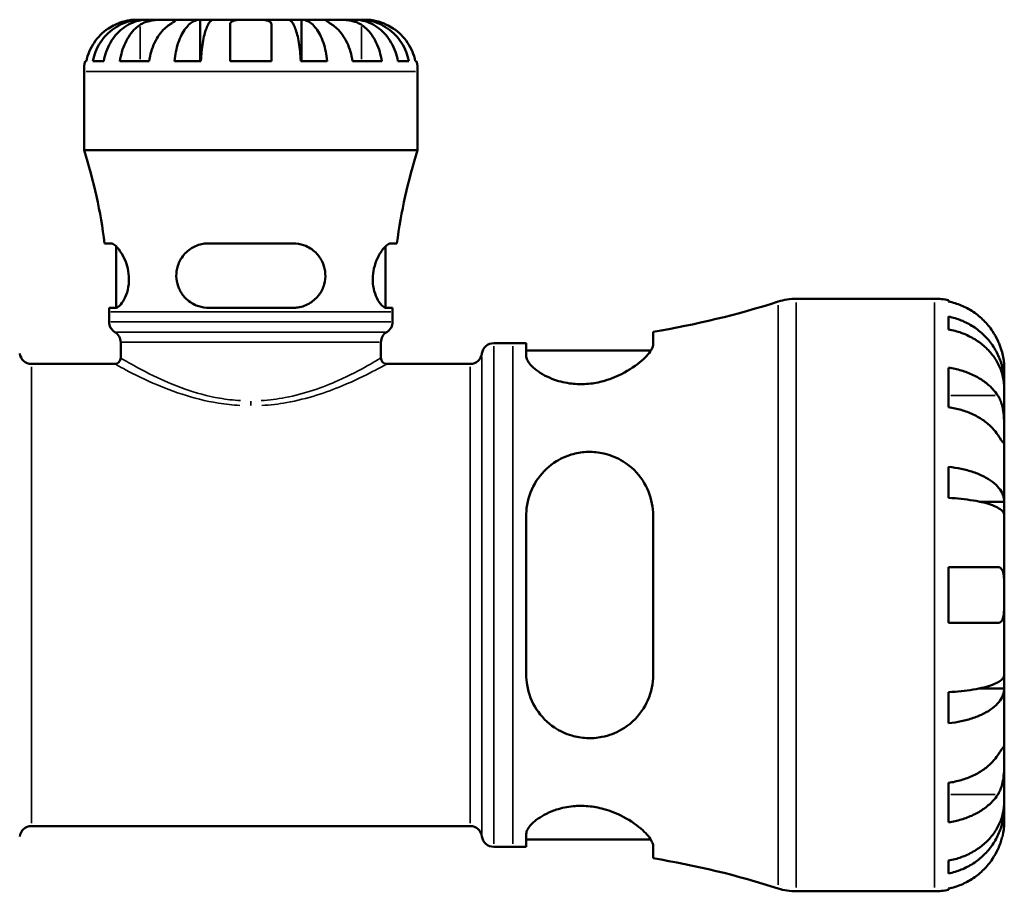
# Model space of a CAD drawing. Header units: millimetres. Extents: x 0 to 902, y 0 to 837.
# Tile 5 of 11: x 397 to 568, y 211 to 362. Entities that reach past the tile are written whole.
import ezdxf

# ---------------------------------------------------------------- set-up
doc = ezdxf.new("R2010")
doc.units = ezdxf.units.MM
doc.layers.add('Visible (ISO)', color=7, linetype='Continuous', lineweight=50)
doc.layers.add('Visible Narrow (ISO)', color=7, linetype='Continuous', lineweight=35)

msp = doc.modelspace()

# ---------------------------------------------------------------- linework, layer by layer
at = {"layer": 'Visible (ISO)'}
for p, q in [((418.3559, 362.4687), (417.279, 362.4687)), ((418.3559, 362.4687), (418.3559, 362.3992)), ((419.3203, 362.4687), (418.3559, 362.4687)), ((423.1368, 362.4687), (419.3203, 362.4687)), ((428.4764, 362.4687), (423.1368, 362.4687)), ((428.4764, 362.4687), (428.4764, 355.2687)), ((430.8046, 362.4687), (428.4764, 362.4687)), ((437.279, 362.4687), (430.8046, 362.4687)), ((443.7533, 362.4687), (437.279, 362.4687)), ((446.0815, 362.4687), (443.7533, 362.4687)), ((451.4211, 362.4687), (446.0815, 362.4687)), ((446.0815, 362.4687), (446.0815, 355.2687)), ((455.2377, 362.4687), (451.4211, 362.4687)), ((456.202, 362.4687), (455.2377, 362.4687)), ((457.279, 362.4687), (456.202, 362.4687)), ((456.202, 362.4687), (456.202, 362.3992)), ((408.4608, 355.2687), (408.6865, 355.2687)), ((409.8012, 355.2687), (411.7068, 355.2687)), ((414.5155, 355.2687), (419.6066, 355.2687)), ((423.9917, 355.2687), (428.5922, 355.2687)), ((433.679, 355.2687), (440.879, 355.2687)), ((445.9657, 355.2687), (450.5662, 355.2687)), ((454.9513, 355.2687), (460.0424, 355.2687)), ((462.8511, 355.2687), (464.7567, 355.2687)), ((465.8714, 355.2687), (466.0971, 355.2687)), ((408.279, 339.7887), (408.279, 353.4687)), ((466.279, 339.7887), (466.279, 353.4687)), ((466.279, 339.7887), (408.279, 339.7887)), ((412.9545, 323.5887), (411.8654, 323.5887)), ((444.639, 323.5887), (429.919, 323.5887)), ((462.6925, 323.5887), (461.6034, 323.5887)), ((413.889, 312.4051), (413.889, 323.0475)), ((460.669, 312.4051), (460.669, 323.0475)), ((532.1212, 313.9687), (556.154, 313.9687)), ((558.579, 313.7237), (558.579, 313.4937)), ((412.6265, 312.3887), (413.7508, 312.3887)), ((412.629, 309.9594), (412.629, 311.7087)), ((429.919, 312.3887), (444.639, 312.3887)), ((460.8071, 312.3887), (461.9314, 312.3887)), ((461.929, 309.9594), (461.929, 311.7087)), ((558.579, 310.8629), (558.579, 308.6275)), ((507.2165, 306.0772), (507.2165, 308.2268)), ((414.659, 303.6687), (414.659, 306.4089)), ((459.899, 303.6687), (459.899, 306.4089)), ((479.509, 306.2437), (482.849, 306.2437)), ((485.1665, 306.2615), (485.1665, 304.0104)), ((485.1665, 304.9837), (506.831, 304.9837)), ((399.1366, 302.6387), (413.629, 302.6387)), ((460.929, 302.6387), (475.4213, 302.6387)), ((558.579, 301.9783), (558.579, 295.1194)), ((568.279, 299.31), (568.279, 301.8437)), ((568.279, 299.31), (568.2278, 299.31)), ((568.279, 298.3456), (568.279, 299.31)), ((568.279, 290.311), (568.279, 298.3456)), ((568.279, 278.6932), (568.279, 290.311)), ((558.579, 284.7497), (558.579, 279.3528)), ((568.279, 278.6932), (563.9872, 278.6932)), ((568.279, 276.365), (568.279, 278.6932)), ((485.1665, 276.3287), (485.1665, 248.6087)), ((507.2165, 248.6087), (507.2165, 276.3287)), ((568.279, 262.4687), (568.279, 276.365)), ((558.579, 267.3187), (558.579, 257.6187)), ((568.279, 248.5723), (568.279, 262.4687)), ((568.279, 246.2442), (568.279, 248.5723)), ((558.579, 245.5845), (558.579, 240.1877)), ((568.279, 246.2442), (563.9872, 246.2442)), ((568.279, 234.6264), (568.279, 246.2442)), ((568.279, 226.5917), (568.279, 234.6264)), ((558.579, 229.818), (558.579, 222.9591)), ((568.279, 225.6274), (568.279, 226.5917)), ((568.279, 225.6274), (568.2278, 225.6274)), ((568.279, 223.0937), (568.279, 225.6274)), ((399.1366, 222.2987), (475.4213, 222.2987)), ((485.1665, 220.927), (485.1665, 218.6759)), ((485.1665, 219.9537), (506.831, 219.9537)), ((479.509, 218.6937), (482.849, 218.6937)), ((507.2165, 216.7106), (507.2165, 218.8601)), ((558.579, 216.3099), (558.579, 214.0744)), ((532.1212, 210.9687), (556.154, 210.9687)), ((558.579, 211.4436), (558.579, 211.2137))]:
    msp.add_line(p, q, dxfattribs=at)
for centre, radius, start, end in [((417.279, 353.4687), 9, 168.463041, 180), ((457.279, 353.4687), 9, 0, 11.536959), ((319.8233, 311.7087), 92.8056, 7.354583, 17.611901), ((554.7346, 311.7087), 92.8056, 162.388099, 172.645417), ((482.849, 456.9422), 150.6985, 279.305409, 287.820829), ((532.1212, 303.6687), 10.3, 90, 107.820829), ((556.154, 301.8437), 12.125, 78.463041, 90), ((319.8233, 311.7087), 92.8056, 0, 0.419818), ((554.7346, 311.7087), 92.8056, 179.580182, 180), ((414.689, 309.9594), 2.06, 180, 239.517076), ((459.869, 309.9594), 2.06, 300.482924, 0), ((412.599, 306.4089), 2.06, 0, 59.517076), ((461.959, 306.4089), 2.06, 120.482924, 180), ((479.509, 304.1837), 2.06, 90, 172.819244), ((482.849, 456.9422), 150.6985, 270, 270.881151), ((399.1366, 304.6987), 2.06, 187.180756, 270), ((413.629, 303.6687), 1.03, 270, 0), ((460.929, 303.6687), 1.03, 180, 270), ((475.4213, 304.6987), 2.06, 270, 352.819244), ((399.1366, 220.2387), 2.06, 90, 172.819244), ((475.4213, 220.2387), 2.06, 7.180756, 90), ((479.509, 220.7537), 2.06, 187.180756, 270), ((482.849, 67.9951), 150.6985, 89.118849, 90), ((482.849, 67.9951), 150.6985, 72.179171, 80.694591), ((532.1212, 221.2687), 10.3, 252.179171, 270), ((556.154, 223.0937), 12.125, 270, 281.536959)]:
    msp.add_arc(centre, radius, start, end, dxfattribs=at)
for points, knots in [([(413.679, 361.5927), (413.2913, 361.41), (412.8987, 361.1905), (412.0167, 360.6049), (411.5444, 360.2132), (410.7537, 359.4265), (410.3621, 358.9595), (409.6863, 357.9534), (409.4023, 357.4141), (408.9823, 356.4042), (408.8047, 355.8432), (408.6865, 355.2687)], [4.427884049, 4.427884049, 4.427884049, 4.427884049, 4.551246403, 4.551246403, 4.719132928, 4.719132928, 4.885869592, 4.885869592, 5.052606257, 5.052606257, 5.214004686, 5.214004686, 5.214004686, 5.214004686]), ([(409.8012, 355.2687), (409.9156, 355.8465), (410.0877, 356.411), (410.4942, 357.4238), (410.7681, 357.9632), (411.4201, 358.97), (411.798, 359.4375), (412.5593, 360.2232), (413.0129, 360.6136), (413.9895, 361.2869), (414.5126, 361.5697), (415.5086, 361.9954), (416.0733, 362.1772), (417.2273, 362.4139), (417.8164, 362.4687), (418.3559, 362.4687)], [0.17074416, 0.17074416, 0.17074416, 0.17074416, 0.33302591, 0.33302591, 0.49965759, 0.49965759, 0.66628928, 0.66628928, 0.83312632, 0.83312632, 0.99996336, 0.99996336, 1.16712537, 1.16712537, 1.33428737, 1.33428737, 1.33428737, 1.33428737]), ([(419.3203, 362.4687), (418.8401, 362.4687), (418.3158, 362.4139), (417.2888, 362.1772), (416.7862, 361.9954), (415.8998, 361.5697), (415.4343, 361.2869), (414.5651, 360.6136), (414.1615, 360.2232), (413.4839, 359.4375), (413.1475, 358.97), (412.5673, 357.9632), (412.3235, 357.4238), (411.9618, 356.411), (411.8086, 355.8465), (411.7068, 355.2687)], [4.0064771, 4.0064771, 4.0064771, 4.0064771, 4.1736391, 4.1736391, 4.3408011, 4.3408011, 4.50763814, 4.50763814, 4.67447518, 4.67447518, 4.84110687, 4.84110687, 5.00773856, 5.00773856, 5.17002031, 5.17002031, 5.17002031, 5.17002031]), ([(417.279, 362.4687), (417.279, 362.4687), (417.2462, 362.4689), (417.1112, 362.4669), (417.0039, 362.4644), (416.6459, 362.4421), (416.3531, 362.4137), (415.7584, 362.3066), (415.4911, 362.2466), (414.9986, 362.1083), (414.7828, 362.0394), (414.3396, 361.8796), (414.1139, 361.7888), (413.8195, 361.658), (413.749, 361.6257), (413.679, 361.5927)], [-2.499132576, -2.499132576, -2.499132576, -2.499132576, -2.415054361, -2.415054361, -2.323847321, -2.323847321, -2.184114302, -2.184114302, -2.086747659, -2.086747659, -2.014406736, -2.014406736, -1.939942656, -1.939942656, -1.916375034, -1.916375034, -1.916375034, -1.916375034]), ([(414.5155, 355.2687), (414.5991, 355.8432), (414.7246, 356.4042), (415.0216, 357.4141), (415.2224, 357.9534), (415.7002, 358.9595), (415.9772, 359.4265), (416.5363, 360.2132), (416.8703, 360.6049), (417.4939, 361.1905), (417.7715, 361.41), (418.0457, 361.5927)], [0.170753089, 0.170753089, 0.170753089, 0.170753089, 0.332151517, 0.332151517, 0.498888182, 0.498888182, 0.665624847, 0.665624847, 0.833511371, 0.833511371, 0.956873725, 0.956873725, 0.956873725, 0.956873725]), ([(418.0457, 361.5927), (418.1343, 361.6518), (418.2284, 361.7084), (418.5062, 361.8588), (418.7007, 361.9458), (419.1277, 362.1021), (419.3591, 362.1696), (419.9392, 362.3034), (420.2918, 362.3572), (421.0984, 362.4387), (421.5436, 362.4556), (422.4006, 362.4705), (422.8003, 362.4687), (423.1368, 362.4687)], [-0.580048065, -0.580048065, -0.580048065, -0.580048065, -0.538452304, -0.538452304, -0.463837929, -0.463837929, -0.386263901, -0.386263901, -0.278402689, -0.278402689, -0.142779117, -0.142779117, 0, 0, 0, 0]), ([(423.1368, 361.5927), (422.8627, 361.41), (422.5851, 361.1905), (421.9615, 360.6049), (421.6275, 360.2132), (421.0684, 359.4265), (420.7914, 358.9595), (420.3136, 357.9534), (420.1128, 357.4141), (419.8158, 356.4042), (419.6902, 355.8432), (419.6066, 355.2687)], [4.427887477, 4.427887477, 4.427887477, 4.427887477, 4.551249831, 4.551249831, 4.719136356, 4.719136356, 4.885873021, 4.885873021, 5.052609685, 5.052609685, 5.214008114, 5.214008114, 5.214008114, 5.214008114]), ([(423.1368, 362.4687), (423.3201, 362.4687), (423.483, 362.4689), (423.7721, 362.4674), (423.894, 362.4656), (424.1157, 362.4504), (424.1846, 362.4325), (424.1966, 362.3563), (424.1467, 362.3007), (423.9748, 362.1635), (423.8803, 362.0955), (423.6528, 361.9382), (423.5222, 361.8502), (423.3003, 361.7017), (423.2202, 361.6483), (423.1368, 361.5927)], [0, 0, 0, 0, 0.077749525, 0.077749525, 0.160819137, 0.160819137, 0.277837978, 0.277837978, 0.388289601, 0.388289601, 0.465429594, 0.465429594, 0.540354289, 0.540354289, 0.57953204, 0.57953204, 0.57953204, 0.57953204]), ([(423.9917, 355.2687), (424.0517, 355.8465), (424.1419, 356.411), (424.355, 357.4238), (424.4986, 357.9632), (424.8404, 358.97), (425.0385, 359.4375), (425.4376, 360.2232), (425.6754, 360.6136), (426.1874, 361.2869), (426.4616, 361.5697), (426.9837, 361.9954), (427.2798, 362.1772), (427.8847, 362.4139), (428.1936, 362.4687), (428.4764, 362.4687)], [0.17074416, 0.17074416, 0.17074416, 0.17074416, 0.33302591, 0.33302591, 0.49965759, 0.49965759, 0.66628928, 0.66628928, 0.83312632, 0.83312632, 0.99996336, 0.99996336, 1.16712537, 1.16712537, 1.33428737, 1.33428737, 1.33428737, 1.33428737]), ([(430.8046, 362.4687), (430.6651, 362.4687), (430.5127, 362.4139), (430.2143, 362.1772), (430.0682, 361.9954), (429.8106, 361.5697), (429.6754, 361.2869), (429.4228, 360.6136), (429.3055, 360.2232), (429.1086, 359.4375), (429.0109, 358.97), (428.8423, 357.9632), (428.7714, 357.4238), (428.6663, 356.411), (428.6218, 355.8465), (428.5922, 355.2687)], [4.0064771, 4.0064771, 4.0064771, 4.0064771, 4.17363911, 4.17363911, 4.34080111, 4.34080111, 4.50763815, 4.50763815, 4.67447519, 4.67447519, 4.84110688, 4.84110688, 5.00773857, 5.00773857, 5.17002031, 5.17002031, 5.17002031, 5.17002031]), ([(433.679, 361.5927), (433.679, 361.6601), (433.6875, 361.7243), (433.731, 361.874), (433.7765, 361.9547), (433.9142, 362.1035), (434.0093, 362.1692), (434.2999, 362.303), (434.5179, 362.3574), (435.1, 362.4389), (435.4786, 362.4556), (436.3328, 362.4705), (436.8037, 362.4687), (437.279, 362.4687)], [-0.576476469, -0.576476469, -0.576476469, -0.576476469, -0.529686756, -0.529686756, -0.460540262, -0.460540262, -0.385624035, -0.385624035, -0.277308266, -0.277308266, -0.142580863, -0.142580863, 0, 0, 0, 0]), ([(433.679, 355.2687), (433.679, 355.8432), (433.679, 356.4042), (433.679, 357.4141), (433.679, 357.9534), (433.679, 358.9595), (433.679, 359.4265), (433.679, 360.2132), (433.679, 360.6049), (433.679, 361.1905), (433.679, 361.41), (433.679, 361.5927)], [0.170753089, 0.170753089, 0.170753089, 0.170753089, 0.332151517, 0.332151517, 0.498888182, 0.498888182, 0.665624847, 0.665624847, 0.833511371, 0.833511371, 0.956873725, 0.956873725, 0.956873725, 0.956873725]), ([(437.279, 362.4687), (437.5592, 362.4687), (437.8385, 362.4689), (438.4068, 362.4669), (438.692, 362.4644), (439.3701, 362.4421), (439.7324, 362.4137), (440.235, 362.3066), (440.4052, 362.2466), (440.6364, 362.1083), (440.7129, 362.0394), (440.8254, 361.8796), (440.8596, 361.7888), (440.8769, 361.658), (440.879, 361.6257), (440.879, 361.5927)], [-2.499132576, -2.499132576, -2.499132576, -2.499132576, -2.415054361, -2.415054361, -2.323847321, -2.323847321, -2.184114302, -2.184114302, -2.086747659, -2.086747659, -2.014406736, -2.014406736, -1.939942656, -1.939942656, -1.916375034, -1.916375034, -1.916375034, -1.916375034]), ([(440.879, 361.5927), (440.879, 361.41), (440.879, 361.1905), (440.879, 360.6049), (440.879, 360.2132), (440.879, 359.4265), (440.879, 358.9595), (440.879, 357.9534), (440.879, 357.4141), (440.879, 356.4042), (440.879, 355.8432), (440.879, 355.2687)], [4.427884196, 4.427884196, 4.427884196, 4.427884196, 4.55124655, 4.55124655, 4.719133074, 4.719133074, 4.885869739, 4.885869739, 5.052606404, 5.052606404, 5.214004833, 5.214004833, 5.214004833, 5.214004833]), ([(445.9657, 355.2687), (445.9362, 355.8465), (445.8916, 356.411), (445.7865, 357.4238), (445.7157, 357.9632), (445.5471, 358.97), (445.4493, 359.4375), (445.2524, 360.2232), (445.1351, 360.6136), (444.8826, 361.2869), (444.7473, 361.5697), (444.4897, 361.9954), (444.3436, 362.1772), (444.0452, 362.4139), (443.8928, 362.4687), (443.7533, 362.4687)], [0.17074416, 0.17074416, 0.17074416, 0.17074416, 0.33302591, 0.33302591, 0.49965759, 0.49965759, 0.66628928, 0.66628928, 0.83312632, 0.83312632, 0.99996336, 0.99996336, 1.16712537, 1.16712537, 1.33428737, 1.33428737, 1.33428737, 1.33428737]), ([(446.0815, 362.4687), (446.3643, 362.4687), (446.6732, 362.4139), (447.2781, 362.1772), (447.5742, 361.9954), (448.0963, 361.5697), (448.3705, 361.2869), (448.8825, 360.6136), (449.1203, 360.2232), (449.5194, 359.4375), (449.7175, 358.97), (450.0593, 357.9632), (450.2029, 357.4238), (450.416, 356.411), (450.5062, 355.8465), (450.5662, 355.2687)], [4.0064771, 4.0064771, 4.0064771, 4.0064771, 4.1736391, 4.1736391, 4.3408011, 4.3408011, 4.50763814, 4.50763814, 4.67447518, 4.67447518, 4.84110687, 4.84110687, 5.00773856, 5.00773856, 5.17002031, 5.17002031, 5.17002031, 5.17002031]), ([(451.4211, 361.5927), (451.3325, 361.6518), (451.2476, 361.7084), (451.023, 361.8588), (450.8939, 361.9458), (450.6684, 362.1021), (450.5747, 362.1696), (450.4089, 362.3034), (450.3614, 362.3572), (450.3744, 362.4387), (450.4657, 362.4556), (450.8183, 362.4705), (451.0846, 362.4687), (451.4211, 362.4687)], [-0.580048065, -0.580048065, -0.580048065, -0.580048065, -0.538452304, -0.538452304, -0.463837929, -0.463837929, -0.386263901, -0.386263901, -0.278402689, -0.278402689, -0.142779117, -0.142779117, 0, 0, 0, 0]), ([(451.4211, 362.4687), (451.6044, 362.4687), (451.8068, 362.4689), (452.2582, 362.4674), (452.5077, 362.4656), (453.136, 362.4504), (453.5213, 362.4325), (454.2751, 362.3563), (454.636, 362.3007), (455.2213, 362.1635), (455.4506, 362.0955), (455.8754, 361.9382), (456.0697, 361.8502), (456.3406, 361.7017), (456.4289, 361.6483), (456.5123, 361.5927)], [0, 0, 0, 0, 0.077749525, 0.077749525, 0.160819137, 0.160819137, 0.277837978, 0.277837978, 0.388289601, 0.388289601, 0.465429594, 0.465429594, 0.540354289, 0.540354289, 0.57953204, 0.57953204, 0.57953204, 0.57953204]), ([(454.9513, 355.2687), (454.8677, 355.8432), (454.7421, 356.4042), (454.4451, 357.4141), (454.2443, 357.9534), (453.7665, 358.9595), (453.4895, 359.4265), (452.9305, 360.2132), (452.5965, 360.6049), (451.9728, 361.1905), (451.6952, 361.41), (451.4211, 361.5927)], [0.170753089, 0.170753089, 0.170753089, 0.170753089, 0.332151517, 0.332151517, 0.498888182, 0.498888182, 0.665624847, 0.665624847, 0.833511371, 0.833511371, 0.956873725, 0.956873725, 0.956873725, 0.956873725]), ([(462.8511, 355.2687), (462.7494, 355.8465), (462.5961, 356.411), (462.2344, 357.4238), (461.9906, 357.9632), (461.4104, 358.97), (461.074, 359.4375), (460.3965, 360.2232), (459.9928, 360.6136), (459.1236, 361.2869), (458.6581, 361.5697), (457.7717, 361.9954), (457.2691, 362.1772), (456.2421, 362.4139), (455.7178, 362.4687), (455.2377, 362.4687)], [0.17074416, 0.17074416, 0.17074416, 0.17074416, 0.33302591, 0.33302591, 0.49965759, 0.49965759, 0.66628928, 0.66628928, 0.83312632, 0.83312632, 0.99996336, 0.99996336, 1.16712537, 1.16712537, 1.33428737, 1.33428737, 1.33428737, 1.33428737]), ([(456.202, 362.4687), (456.7415, 362.4687), (457.3307, 362.4139), (458.4846, 362.1772), (459.0494, 361.9954), (460.0453, 361.5697), (460.5684, 361.2869), (461.545, 360.6136), (461.9986, 360.2232), (462.7599, 359.4375), (463.1378, 358.97), (463.7898, 357.9632), (464.0637, 357.4238), (464.4702, 356.411), (464.6423, 355.8465), (464.7567, 355.2687)], [4.0064772, 4.0064772, 4.0064772, 4.0064772, 4.1736392, 4.1736392, 4.34080121, 4.34080121, 4.50763825, 4.50763825, 4.67447529, 4.67447529, 4.84110698, 4.84110698, 5.00773866, 5.00773866, 5.17002041, 5.17002041, 5.17002041, 5.17002041]), ([(456.5123, 361.5927), (456.7864, 361.41), (457.064, 361.1905), (457.6876, 360.6049), (458.0216, 360.2132), (458.5807, 359.4265), (458.8577, 358.9595), (459.3355, 357.9534), (459.5363, 357.4141), (459.8333, 356.4042), (459.9589, 355.8432), (460.0424, 355.2687)], [4.427884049, 4.427884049, 4.427884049, 4.427884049, 4.551246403, 4.551246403, 4.719132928, 4.719132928, 4.885869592, 4.885869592, 5.052606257, 5.052606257, 5.214004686, 5.214004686, 5.214004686, 5.214004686]), ([(460.879, 361.5927), (460.7359, 361.6601), (460.5915, 361.7243), (460.2321, 361.874), (460.0177, 361.9547), (459.5766, 362.1035), (459.3526, 362.1692), (458.8268, 362.303), (458.5408, 362.3574), (457.9784, 362.4389), (457.7292, 362.4556), (457.3731, 362.4705), (457.279, 362.4687), (457.279, 362.4687)], [-0.576476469, -0.576476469, -0.576476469, -0.576476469, -0.529686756, -0.529686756, -0.460540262, -0.460540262, -0.385624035, -0.385624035, -0.277308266, -0.277308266, -0.142580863, -0.142580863, 0, 0, 0, 0]), ([(465.8714, 355.2687), (465.7532, 355.8432), (465.5756, 356.4042), (465.1556, 357.4141), (464.8716, 357.9534), (464.1959, 358.9595), (463.8042, 359.4265), (463.0135, 360.2132), (462.5412, 360.6049), (461.6592, 361.1905), (461.2666, 361.41), (460.879, 361.5927)], [0.170753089, 0.170753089, 0.170753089, 0.170753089, 0.332151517, 0.332151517, 0.498888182, 0.498888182, 0.665624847, 0.665624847, 0.833511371, 0.833511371, 0.956873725, 0.956873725, 0.956873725, 0.956873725]), ([(412.9545, 323.5887), (413.0038, 323.5887), (413.0556, 323.5816), (413.312, 323.5152), (413.5453, 323.3672), (414.1354, 322.8236), (414.5061, 322.3581), (415.1432, 321.2827), (415.4179, 320.7043), (415.8189, 319.5089), (415.9581, 318.9169), (416.1028, 317.6855), (416.105, 317.0701), (415.9683, 315.8102), (415.8161, 315.1983), (415.4054, 314.0827), (415.1428, 313.5982), (414.5875, 312.8321), (414.2944, 312.5665), (413.9325, 312.41), (413.8391, 312.3887), (413.7508, 312.3887)], [-1.99632042, -1.99632042, -1.99632042, -1.99632042, -1.94514199, -1.94514199, -1.75435606, -1.75435606, -1.49462074, -1.49462074, -1.27591562, -1.27591562, -1.08916377, -1.08916377, -0.90222105, -0.90222105, -0.69313541, -0.69313541, -0.46700302, -0.46700302, -0.22548007, -0.22548007, -0.13632591, -0.13632591, -0.13632591, -0.13632591]), ([(429.919, 312.3887), (429.7991, 312.3887), (429.6794, 312.3925), (428.9485, 312.4395), (428.3533, 312.5784), (427.072, 313.1034), (426.4147, 313.5496), (425.4325, 314.5783), (425.0686, 315.1143), (424.5598, 316.2579), (424.404, 316.8422), (424.2876, 318.0402), (424.3254, 318.6292), (424.6045, 319.8919), (424.8847, 320.5334), (425.7076, 321.7666), (426.2895, 322.3263), (427.5726, 323.1239), (428.2589, 323.3879), (429.2942, 323.5624), (429.6053, 323.5887), (429.919, 323.5887)], [-1.97544351, -1.97544351, -1.97544351, -1.97544351, -1.93770766, -1.93770766, -1.74441183, -1.74441183, -1.49347064, -1.49347064, -1.29289237, -1.29289237, -1.10995393, -1.10995393, -0.93074533, -0.93074533, -0.71150714, -0.71150714, -0.45103436, -0.45103436, -0.21509396, -0.21509396, -0.1162488, -0.1162488, -0.1162488, -0.1162488]), ([(444.639, 323.5887), (444.8017, 323.5887), (444.9639, 323.5816), (445.7259, 323.5152), (446.3045, 323.3672), (447.5746, 322.8236), (448.23, 322.3581), (449.2166, 321.2827), (449.5854, 320.7043), (450.0611, 319.5089), (450.1958, 318.9169), (450.2647, 317.6855), (450.1975, 317.0701), (449.8439, 315.8102), (449.5397, 315.1983), (448.716, 314.0827), (448.1856, 313.5982), (446.9486, 312.8321), (446.2323, 312.5665), (445.2024, 312.41), (444.9213, 312.3887), (444.639, 312.3887)], [-1.99632042, -1.99632042, -1.99632042, -1.99632042, -1.94514199, -1.94514199, -1.75435606, -1.75435606, -1.49462074, -1.49462074, -1.27591562, -1.27591562, -1.08916377, -1.08916377, -0.90222105, -0.90222105, -0.69313541, -0.69313541, -0.46700302, -0.46700302, -0.22548007, -0.22548007, -0.13632591, -0.13632591, -0.13632591, -0.13632591]), ([(460.8071, 312.3887), (460.7696, 312.3887), (460.7312, 312.3925), (460.4906, 312.4395), (460.2682, 312.5784), (459.7411, 313.1034), (459.4324, 313.5496), (458.9505, 314.5783), (458.7639, 315.1143), (458.5239, 316.2579), (458.4635, 316.8422), (458.4795, 318.0402), (458.5528, 318.6292), (458.8392, 319.8919), (459.0743, 320.5334), (459.6653, 321.7666), (460.0341, 322.3263), (460.7115, 323.1239), (461.023, 323.3879), (461.4041, 323.5624), (461.5085, 323.5887), (461.6034, 323.5887)], [-1.97544351, -1.97544351, -1.97544351, -1.97544351, -1.93770766, -1.93770766, -1.74441183, -1.74441183, -1.49347064, -1.49347064, -1.29289237, -1.29289237, -1.10995393, -1.10995393, -0.93074533, -0.93074533, -0.71150714, -0.71150714, -0.45103436, -0.45103436, -0.21509396, -0.21509396, -0.1162488, -0.1162488, -0.1162488, -0.1162488]), ([(567.1472, 306.6937), (566.8928, 307.2436), (566.5825, 307.8032), (565.7751, 309.0158), (565.2483, 309.6493), (564.1892, 310.7114), (563.5596, 311.2383), (562.2034, 312.1472), (561.4768, 312.5291), (560.1139, 313.095), (559.3555, 313.3345), (558.579, 313.4937)], [5.9143146, 5.9143146, 5.9143146, 5.9143146, 6.08973048, 6.08973048, 6.31513039, 6.31513039, 6.53971958, 6.53971958, 6.76430877, 6.76430877, 6.98242607, 6.98242607, 6.98242607, 6.98242607]), ([(558.579, 310.8629), (559.3562, 310.7088), (560.1154, 310.4769), (561.4788, 309.9291), (562.2055, 309.5596), (563.5618, 308.6802), (564.1915, 308.1704), (565.2503, 307.143), (565.7768, 306.5305), (566.6845, 305.2118), (567.0658, 304.5056), (567.6401, 303.1599), (567.8856, 302.3962), (568.205, 300.836), (568.279, 300.0394), (568.279, 299.31)], [0.23003486, 0.23003486, 0.23003486, 0.23003486, 0.44833783, 0.44833783, 0.67289568, 0.67289568, 0.89745353, 0.89745353, 1.12262674, 1.12262674, 1.34779995, 1.34779995, 1.5738057, 1.5738057, 1.79981146, 1.79981146, 1.79981146, 1.79981146]), ([(568.279, 298.3456), (568.279, 298.9947), (568.205, 299.7037), (567.8856, 301.0923), (567.6401, 301.772), (567.0658, 302.9696), (566.6845, 303.5981), (565.7768, 304.7718), (565.2503, 305.3169), (564.1915, 306.2312), (563.5618, 306.6849), (562.2055, 307.4675), (561.4788, 307.7964), (560.1154, 308.2839), (559.3562, 308.4903), (558.579, 308.6275)], [5.40543217, 5.40543217, 5.40543217, 5.40543217, 5.63143793, 5.63143793, 5.85744368, 5.85744368, 6.08261689, 6.08261689, 6.3077901, 6.3077901, 6.53234794, 6.53234794, 6.75690579, 6.75690579, 6.97520876, 6.97520876, 6.97520876, 6.97520876]), ([(568.279, 301.8437), (568.279, 301.8437), (568.2797, 301.9165), (568.273, 302.2206), (568.2641, 302.4685), (568.2051, 303.0877), (568.1587, 303.4411), (568.014, 304.1845), (567.9247, 304.5569), (567.7369, 305.1892), (567.6553, 305.4364), (567.4822, 305.9098), (567.393, 306.1344), (567.2486, 306.4704), (567.1987, 306.5824), (567.1472, 306.6937)], [0, 0, 0, 0, 0.145589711, 0.145589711, 0.30930841, 0.30930841, 0.458305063, 0.458305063, 0.587351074, 0.587351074, 0.667754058, 0.667754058, 0.739991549, 0.739991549, 0.776322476, 0.776322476, 0.776322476, 0.776322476]), ([(507.2165, 306.0772), (507.2165, 305.8363), (507.1384, 305.5632), (506.678, 304.6466), (506.0672, 303.9251), (504.3139, 302.3902), (503.1268, 301.5671), (500.7012, 300.3506), (499.5577, 299.901), (497.454, 299.3637), (496.5502, 299.2132), (494.7599, 299.0906), (493.8986, 299.112), (491.9934, 299.3315), (490.9979, 299.5733), (488.8237, 300.338), (487.759, 300.9281), (486.1223, 302.1575), (485.5595, 302.7995), (485.2151, 303.5987), (485.1665, 303.8108), (485.1665, 304.0104)], [-3.95170135, -3.95170135, -3.95170135, -3.95170135, -3.71130261, -3.71130261, -3.2164889, -3.2164889, -2.68466966, -2.68466966, -2.29556633, -2.29556633, -2.01822669, -2.01822669, -1.75391299, -1.75391299, -1.41553708, -1.41553708, -0.93440618, -0.93440618, -0.44110754, -0.44110754, -0.25103424, -0.25103424, -0.25103424, -0.25103424]), ([(558.579, 301.9783), (559.3555, 301.8657), (560.1139, 301.6964), (561.4768, 301.2962), (562.2034, 301.0261), (563.5596, 300.3835), (564.1892, 300.0109), (565.2483, 299.2599), (565.7751, 298.8119), (566.5825, 297.9545), (566.8928, 297.5588), (567.1472, 297.17)], [0.23003714, 0.23003714, 0.23003714, 0.23003714, 0.44815444, 0.44815444, 0.67274363, 0.67274363, 0.89733283, 0.89733283, 1.12273273, 1.12273273, 1.29814862, 1.29814862, 1.29814862, 1.29814862]), ([(567.1472, 297.17), (567.2008, 297.0879), (567.2528, 297.0024), (567.435, 296.6798), (567.554, 296.4238), (567.7718, 295.8483), (567.8671, 295.5289), (568.0583, 294.7087), (568.1338, 294.2003), (568.2416, 293.0721), (568.2627, 292.4651), (568.2812, 291.3037), (568.279, 290.7648), (568.279, 290.311)], [-0.780900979, -0.780900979, -0.780900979, -0.780900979, -0.742496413, -0.742496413, -0.641680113, -0.641680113, -0.533087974, -0.533087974, -0.377279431, -0.377279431, -0.192503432, -0.192503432, 0, 0, 0, 0]), ([(567.1472, 290.311), (566.8928, 290.6999), (566.5825, 291.0955), (565.7751, 291.953), (565.2483, 292.4009), (564.1892, 293.152), (563.5596, 293.5245), (562.2034, 294.1672), (561.4768, 294.4373), (560.1139, 294.8375), (559.3555, 295.0068), (558.579, 295.1194)], [5.9143146, 5.9143146, 5.9143146, 5.9143146, 6.08973048, 6.08973048, 6.31513039, 6.31513039, 6.53971958, 6.53971958, 6.76430877, 6.76430877, 6.98242607, 6.98242607, 6.98242607, 6.98242607]), ([(568.279, 290.311), (568.279, 290.0429), (568.2793, 289.8072), (568.2768, 289.3964), (568.2737, 289.2283), (568.249, 288.9514), (568.2218, 288.8788), (568.1107, 288.9046), (568.0301, 288.9953), (567.8326, 289.2685), (567.7356, 289.4131), (567.5125, 289.7512), (567.3888, 289.9412), (567.2179, 290.2028), (567.1829, 290.2564), (567.1472, 290.311)], [0, 0, 0, 0, 0.113756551, 0.113756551, 0.235380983, 0.235380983, 0.394308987, 0.394308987, 0.546306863, 0.546306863, 0.652040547, 0.652040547, 0.753818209, 0.753818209, 0.779337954, 0.779337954, 0.779337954, 0.779337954]), ([(485.1665, 276.3287), (485.1665, 276.3397), (485.1665, 276.3507), (485.1689, 277.1595), (485.2578, 277.9476), (485.7507, 280.1721), (486.3658, 281.544), (488.0722, 283.9268), (489.1578, 284.9509), (491.3297, 286.2784), (492.304, 286.7014), (494.1783, 287.2028), (495.0355, 287.327), (496.8377, 287.3746), (497.7571, 287.2797), (499.8689, 286.7981), (501.0044, 286.319), (503.3858, 284.8372), (504.5387, 283.7035), (506.1915, 281.1852), (506.7507, 279.8288), (507.1514, 277.7043), (507.2165, 277.0206), (507.2165, 276.3287)], [-3.89092907, -3.89092907, -3.89092907, -3.89092907, -3.88745392, -3.88745392, -3.63549456, -3.63549456, -3.15591958, -3.15591958, -2.68614238, -2.68614238, -2.36110561, -2.36110561, -2.09951203, -2.09951203, -1.81627407, -1.81627407, -1.4240655, -1.4240655, -0.89273447, -0.89273447, -0.4147174, -0.4147174, -0.19567262, -0.19567262, -0.19567262, -0.19567262]), ([(558.579, 284.7497), (559.3562, 284.6689), (560.1154, 284.5473), (561.4788, 284.2602), (562.2055, 284.0664), (563.5618, 283.6054), (564.1915, 283.3382), (565.2503, 282.7996), (565.7768, 282.4785), (566.6845, 281.7872), (567.0658, 281.4169), (567.6401, 280.7115), (567.8856, 280.3111), (568.205, 279.4932), (568.279, 279.0756), (568.279, 278.6932)], [0.23003486, 0.23003486, 0.23003486, 0.23003486, 0.44833783, 0.44833783, 0.67289568, 0.67289568, 0.89745353, 0.89745353, 1.12262674, 1.12262674, 1.34779995, 1.34779995, 1.5738057, 1.5738057, 1.79981146, 1.79981146, 1.79981146, 1.79981146]), ([(568.279, 276.365), (568.279, 276.5537), (568.205, 276.7597), (567.8856, 277.1632), (567.6401, 277.3607), (567.0658, 277.7087), (566.6845, 277.8914), (565.7768, 278.2324), (565.2503, 278.3908), (564.1915, 278.6565), (563.5618, 278.7883), (562.2055, 279.0158), (561.4788, 279.1113), (560.1154, 279.253), (559.3562, 279.313), (558.579, 279.3528)], [5.40543217, 5.40543217, 5.40543217, 5.40543217, 5.63143793, 5.63143793, 5.85744368, 5.85744368, 6.08261689, 6.08261689, 6.3077901, 6.3077901, 6.53234794, 6.53234794, 6.75690579, 6.75690579, 6.97520876, 6.97520876, 6.97520876, 6.97520876]), ([(558.579, 267.3187), (559.3555, 267.3187), (560.1139, 267.3187), (561.4768, 267.3187), (562.2034, 267.3187), (563.5596, 267.3187), (564.1892, 267.3187), (565.2483, 267.3187), (565.7751, 267.3187), (566.5825, 267.3187), (566.8928, 267.3187), (567.1472, 267.3187)], [0.23003714, 0.23003714, 0.23003714, 0.23003714, 0.44815444, 0.44815444, 0.67274363, 0.67274363, 0.89733283, 0.89733283, 1.12273273, 1.12273273, 1.29814862, 1.29814862, 1.29814862, 1.29814862]), ([(567.1472, 267.3187), (567.2175, 267.3187), (567.285, 267.3115), (567.4659, 267.2703), (567.5714, 267.2193), (567.7725, 267.0549), (567.8634, 266.9345), (568.056, 266.5431), (568.1336, 266.2309), (568.2419, 265.4153), (568.2627, 264.9007), (568.2812, 263.7441), (568.279, 263.1093), (568.279, 262.4687)], [-0.775077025, -0.775077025, -0.775077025, -0.775077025, -0.725603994, -0.725603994, -0.635942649, -0.635942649, -0.533656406, -0.533656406, -0.3753162, -0.3753162, -0.192167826, -0.192167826, 0, 0, 0, 0]), ([(568.279, 262.4687), (568.279, 262.0332), (568.2795, 261.5998), (568.2751, 260.7179), (568.2695, 260.2779), (568.2248, 259.3487), (568.1757, 258.8955), (568.0117, 258.2915), (567.924, 258.0953), (567.7286, 257.8389), (567.6331, 257.758), (567.4152, 257.6479), (567.293, 257.6205), (567.156, 257.6187), (567.1516, 257.6187), (567.1472, 257.6187)], [-3.375359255, -3.375359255, -3.375359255, -3.375359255, -3.244720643, -3.244720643, -3.100812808, -3.100812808, -2.913185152, -2.913185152, -2.785408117, -2.785408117, -2.690943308, -2.690943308, -2.594272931, -2.594272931, -2.591082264, -2.591082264, -2.591082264, -2.591082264]), ([(567.1472, 257.6187), (566.8928, 257.6187), (566.5825, 257.6187), (565.7751, 257.6187), (565.2483, 257.6187), (564.1892, 257.6187), (563.5596, 257.6187), (562.2034, 257.6187), (561.4768, 257.6187), (560.1139, 257.6187), (559.3555, 257.6187), (558.579, 257.6187)], [5.9143146, 5.9143146, 5.9143146, 5.9143146, 6.08973048, 6.08973048, 6.31513039, 6.31513039, 6.53971958, 6.53971958, 6.76430877, 6.76430877, 6.98242607, 6.98242607, 6.98242607, 6.98242607]), ([(507.2165, 248.6087), (507.2165, 247.8507), (507.1384, 247.1027), (506.678, 244.8776), (506.0672, 243.491), (504.3139, 240.9874), (503.1268, 239.8866), (500.7012, 238.4787), (499.5577, 238.0358), (497.454, 237.6199), (496.5502, 237.5514), (494.7599, 237.6421), (493.8986, 237.7896), (491.9934, 238.3534), (490.9979, 238.8242), (488.8237, 240.2653), (487.759, 241.3533), (486.1223, 243.8684), (485.5595, 245.3094), (485.2151, 247.4158), (485.1665, 248.0105), (485.1665, 248.6087)], [-3.95170135, -3.95170135, -3.95170135, -3.95170135, -3.71130261, -3.71130261, -3.2164889, -3.2164889, -2.68466966, -2.68466966, -2.29556633, -2.29556633, -2.01822669, -2.01822669, -1.75391299, -1.75391299, -1.41553708, -1.41553708, -0.93440618, -0.93440618, -0.44110754, -0.44110754, -0.25103424, -0.25103424, -0.25103424, -0.25103424]), ([(558.579, 245.5845), (559.3562, 245.6244), (560.1154, 245.6844), (561.4788, 245.826), (562.2055, 245.9216), (563.5618, 246.149), (564.1915, 246.2809), (565.2503, 246.5466), (565.7768, 246.705), (566.6845, 247.046), (567.0658, 247.2287), (567.6401, 247.5767), (567.8856, 247.7742), (568.205, 248.1777), (568.279, 248.3837), (568.279, 248.5723)], [0.23003486, 0.23003486, 0.23003486, 0.23003486, 0.44833783, 0.44833783, 0.67289568, 0.67289568, 0.89745353, 0.89745353, 1.12262674, 1.12262674, 1.34779995, 1.34779995, 1.5738057, 1.5738057, 1.79981146, 1.79981146, 1.79981146, 1.79981146]), ([(568.279, 246.2442), (568.279, 245.8618), (568.205, 245.4442), (567.8856, 244.6262), (567.6401, 244.2259), (567.0658, 243.5204), (566.6845, 243.1502), (565.7768, 242.4589), (565.2503, 242.1378), (564.1915, 241.5992), (563.5618, 241.332), (562.2055, 240.871), (561.4788, 240.6772), (560.1154, 240.3901), (559.3562, 240.2685), (558.579, 240.1877)], [5.40543217, 5.40543217, 5.40543217, 5.40543217, 5.63143793, 5.63143793, 5.85744368, 5.85744368, 6.08261689, 6.08261689, 6.3077901, 6.3077901, 6.53234794, 6.53234794, 6.75690579, 6.75690579, 6.97520876, 6.97520876, 6.97520876, 6.97520876]), ([(558.579, 229.818), (559.3555, 229.9306), (560.1139, 230.0999), (561.4768, 230.5001), (562.2034, 230.7702), (563.5596, 231.4128), (564.1892, 231.7854), (565.2483, 232.5364), (565.7751, 232.9844), (566.5825, 233.8418), (566.8928, 234.2375), (567.1472, 234.6264)], [0.23003714, 0.23003714, 0.23003714, 0.23003714, 0.44815444, 0.44815444, 0.67274363, 0.67274363, 0.89733283, 0.89733283, 1.12273273, 1.12273273, 1.29814862, 1.29814862, 1.29814862, 1.29814862]), ([(567.1472, 234.6264), (567.2008, 234.7084), (567.2528, 234.788), (567.435, 235.0671), (567.554, 235.2496), (567.7718, 235.5784), (567.8671, 235.7189), (568.0583, 235.9762), (568.1338, 236.0526), (568.2416, 236.0395), (568.2627, 235.9164), (568.2812, 235.439), (568.279, 235.0801), (568.279, 234.6264)], [-0.780900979, -0.780900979, -0.780900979, -0.780900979, -0.742496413, -0.742496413, -0.641680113, -0.641680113, -0.533087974, -0.533087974, -0.377279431, -0.377279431, -0.192503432, -0.192503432, 0, 0, 0, 0]), ([(568.279, 234.6264), (568.279, 234.3582), (568.2793, 234.0596), (568.2768, 233.3913), (568.2737, 233.0208), (568.249, 232.1284), (568.2218, 231.6017), (568.1107, 230.5718), (568.0301, 230.0794), (567.8326, 229.2885), (567.7356, 228.9816), (567.5125, 228.4199), (567.3888, 228.1663), (567.2179, 227.8782), (567.1829, 227.8221), (567.1472, 227.7674)], [0, 0, 0, 0, 0.113756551, 0.113756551, 0.235380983, 0.235380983, 0.394308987, 0.394308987, 0.546306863, 0.546306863, 0.652040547, 0.652040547, 0.753818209, 0.753818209, 0.779337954, 0.779337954, 0.779337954, 0.779337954]), ([(567.1472, 227.7674), (566.8928, 227.3786), (566.5825, 226.9829), (565.7751, 226.1255), (565.2483, 225.6775), (564.1892, 224.9265), (563.5596, 224.5539), (562.2034, 223.9112), (561.4768, 223.6411), (560.1139, 223.241), (559.3555, 223.0717), (558.579, 222.9591)], [5.9143146, 5.9143146, 5.9143146, 5.9143146, 6.08973048, 6.08973048, 6.31513039, 6.31513039, 6.53971958, 6.53971958, 6.76430877, 6.76430877, 6.98242607, 6.98242607, 6.98242607, 6.98242607]), ([(558.579, 216.3099), (559.3562, 216.4471), (560.1154, 216.6534), (561.4788, 217.141), (562.2055, 217.4699), (563.5618, 218.2525), (564.1915, 218.7062), (565.2503, 219.6205), (565.7768, 220.1656), (566.6845, 221.3393), (567.0658, 221.9678), (567.6401, 223.1654), (567.8856, 223.8451), (568.205, 225.2337), (568.279, 225.9426), (568.279, 226.5917)], [0.23003486, 0.23003486, 0.23003486, 0.23003486, 0.44833783, 0.44833783, 0.67289568, 0.67289568, 0.89745353, 0.89745353, 1.12262674, 1.12262674, 1.34779995, 1.34779995, 1.5738057, 1.5738057, 1.79981146, 1.79981146, 1.79981146, 1.79981146]), ([(485.1665, 220.927), (485.1665, 220.9307), (485.1665, 220.9344), (485.1689, 221.2049), (485.2578, 221.493), (485.7507, 222.3724), (486.3658, 223.0026), (488.0722, 224.1899), (489.1578, 224.7502), (491.3297, 225.449), (492.304, 225.6601), (494.1783, 225.8376), (495.0355, 225.8416), (496.8377, 225.6845), (497.7571, 225.5121), (499.8689, 224.9268), (501.0044, 224.4547), (503.3858, 223.2055), (504.5387, 222.3776), (506.1915, 220.8729), (506.7507, 220.1844), (507.1514, 219.3268), (507.2165, 219.08), (507.2165, 218.8601)], [-3.89092907, -3.89092907, -3.89092907, -3.89092907, -3.88745392, -3.88745392, -3.63549456, -3.63549456, -3.15591958, -3.15591958, -2.68614238, -2.68614238, -2.36110561, -2.36110561, -2.09951203, -2.09951203, -1.81627407, -1.81627407, -1.4240655, -1.4240655, -0.89273447, -0.89273447, -0.4147174, -0.4147174, -0.19567262, -0.19567262, -0.19567262, -0.19567262]), ([(568.279, 225.6274), (568.279, 224.898), (568.205, 224.1014), (567.8856, 222.5411), (567.6401, 221.7775), (567.0658, 220.4318), (566.6845, 219.7256), (565.7768, 218.4068), (565.2503, 217.7943), (564.1915, 216.767), (563.5618, 216.2572), (562.2055, 215.3778), (561.4788, 215.0083), (560.1154, 214.4605), (559.3562, 214.2286), (558.579, 214.0744)], [5.40543217, 5.40543217, 5.40543217, 5.40543217, 5.63143793, 5.63143793, 5.85744368, 5.85744368, 6.08261689, 6.08261689, 6.3077901, 6.3077901, 6.53234794, 6.53234794, 6.75690579, 6.75690579, 6.97520876, 6.97520876, 6.97520876, 6.97520876]), ([(567.1472, 218.2437), (567.2175, 218.3958), (567.285, 218.549), (567.4659, 218.982), (567.5714, 219.2618), (567.7725, 219.8552), (567.8634, 220.165), (568.056, 220.9253), (568.1336, 221.3496), (568.2419, 222.1441), (568.2627, 222.4842), (568.2812, 222.9668), (568.279, 223.0937), (568.279, 223.0937)], [-0.775077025, -0.775077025, -0.775077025, -0.775077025, -0.725603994, -0.725603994, -0.635942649, -0.635942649, -0.533656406, -0.533656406, -0.3753162, -0.3753162, -0.192167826, -0.192167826, 0, 0, 0, 0]), ([(558.579, 211.4436), (559.3555, 211.6029), (560.1139, 211.8423), (561.4768, 212.4083), (562.2034, 212.7902), (563.5596, 213.6991), (564.1892, 214.226), (565.2483, 215.2881), (565.7751, 215.9216), (566.5825, 217.1342), (566.8928, 217.6938), (567.1472, 218.2437)], [0.23003714, 0.23003714, 0.23003714, 0.23003714, 0.44815444, 0.44815444, 0.67274363, 0.67274363, 0.89733283, 0.89733283, 1.12273273, 1.12273273, 1.29814862, 1.29814862, 1.29814862, 1.29814862])]:
    msp.add_open_spline(points, degree=3, knots=knots, dxfattribs=at)
at = {"layer": 'Visible Narrow (ISO)'}
for p, q in [((418.0457, 361.2765), (418.0457, 355.5849)), ((456.5123, 361.2765), (456.5123, 355.5849)), ((465.9219, 353.4687), (408.636, 353.4687)), ((532.1212, 313.3346), (532.1212, 211.6027)), ((556.154, 211.6027), (556.154, 313.3346)), ((461.6255, 311.7087), (412.9324, 311.7087)), ((528.969, 212.0909), (528.969, 312.8465)), ((412.9324, 309.9594), (461.6255, 309.9594)), ((460.623, 308.1842), (413.9349, 308.1842)), ((459.6205, 306.4089), (414.9374, 306.4089)), ((479.509, 305.7047), (479.509, 219.2326)), ((482.849, 219.2326), (482.849, 305.7047)), ((477.4651, 303.9244), (477.4651, 221.0129)), ((399.1366, 302.1441), (399.1366, 222.7933)), ((475.4213, 222.7933), (475.4213, 302.1441)), ((566.7188, 297.17), (559.0074, 297.17)), ((437.279, 295.3906), (437.279, 296.1553)), ((566.7188, 227.7674), (559.0074, 227.7674))]:
    msp.add_line(p, q, dxfattribs=at)
for points, knots in [([(435.4622, 296.2589), (434.2505, 296.3306), (433.0502, 296.4719), (429.7377, 297.0431), (427.7049, 297.6109), (423.7936, 298.9763), (421.9505, 299.7894), (418.2837, 301.5685), (416.6624, 302.4942), (415.1933, 303.3483), (414.8706, 303.5403), (414.7342, 303.6224)], [0.17502646, 0.17502646, 0.17502646, 0.17502646, 0.52635229, 0.52635229, 1.17163544, 1.17163544, 1.8871773, 1.8871773, 2.83753262, 2.83753262, 3.32550283, 3.32550283, 3.32550283, 3.32550283]), ([(459.8258, 303.6248), (459.5924, 303.485), (458.7932, 303.0007), (456.2614, 301.5934), (454.5295, 300.6728), (449.8635, 298.5968), (446.7184, 297.4362), (441.895, 296.5201), (440.503, 296.3426), (439.0956, 296.2591)], [10.67662731, 10.67662731, 10.67662731, 10.67662731, 11.51554155, 11.51554155, 12.3625914, 12.3625914, 13.41899463, 13.41899463, 13.82711257, 13.82711257, 13.82711257, 13.82711257]), ([(413.7076, 302.5936), (413.8502, 302.5135), (414.1876, 302.3263), (415.7236, 301.4935), (417.4187, 300.591), (421.2525, 298.8564), (423.1795, 298.0636), (427.269, 296.7324), (429.3943, 296.1788), (432.8576, 295.6218), (434.1126, 295.484), (435.3794, 295.4141)], [-3.32550283, -3.32550283, -3.32550283, -3.32550283, -2.83753262, -2.83753262, -1.8871773, -1.8871773, -1.17163544, -1.17163544, -0.52635229, -0.52635229, -0.17502646, -0.17502646, -0.17502646, -0.17502646]), ([(439.1783, 295.4143), (440.6498, 295.4958), (442.1052, 295.6688), (447.1483, 296.562), (450.4366, 297.6936), (455.315, 299.7177), (457.1257, 300.6153), (459.7728, 301.9874), (460.6084, 302.4596), (460.8525, 302.5959)], [-13.82711257, -13.82711257, -13.82711257, -13.82711257, -13.41899463, -13.41899463, -12.3625914, -12.3625914, -11.51554155, -11.51554155, -10.67662731, -10.67662731, -10.67662731, -10.67662731])]:
    msp.add_open_spline(points, degree=3, knots=knots, dxfattribs=at)

doc.saveas('drawing.dxf')
